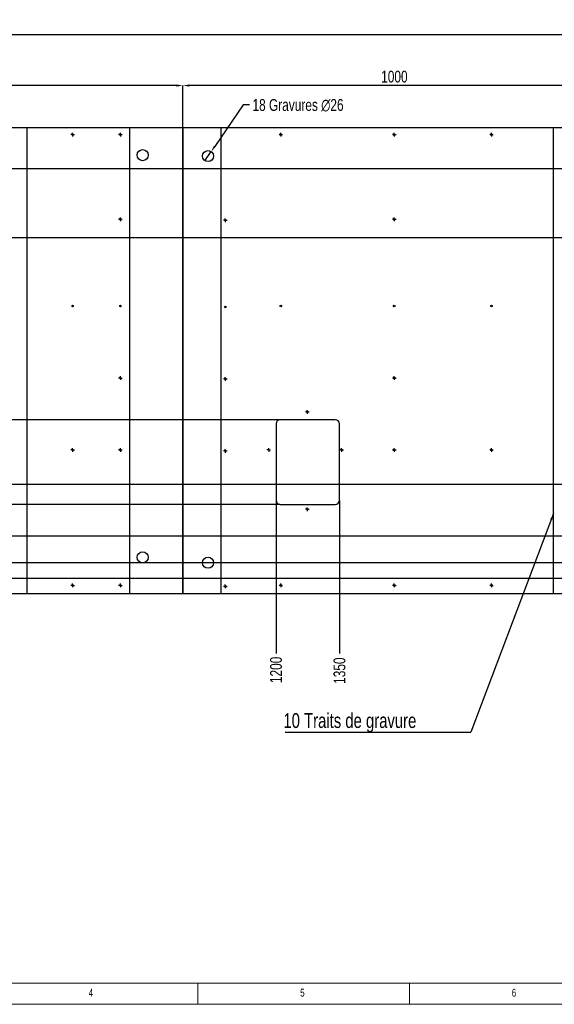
# Model space of a CAD drawing. Header units: millimetres. Extents: x 5 to 589, y 5 to 415.
# Tile 3 of 13: x 155 to 281, y 5 to 238. Entities that reach past the tile are written whole.
import ezdxf

# ---------------------------------------------------------------- set-up
doc = ezdxf.new("R2010")
doc.units = ezdxf.units.MM
doc.header["$PDSIZE"] = -1
doc.linetypes.add('CENTERX2', pattern=[20.32, 12.7, -2.54, 2.54, -2.54])
for name, color, linetype in [('COTES', 1, 'Continuous'), ('GRAVURES', 9, 'Continuous'), ('NOTES', 6, 'Continuous'), ('TRAIT-MIXTES', 3, 'CENTERX2')]:
    doc.layers.add(name, color=color, linetype=linetype)
doc.layers.add('TRAIT-FORT', color=4, linetype='Continuous', lineweight=25)
doc.styles.add('SLDTEXTSTYLE0', font='TXT', dxfattribs={"width": 0.75})
doc.dimstyles.new('SLDDIMSTYLE1', dxfattribs={"dimtxt": 2.8, "dimasz": 1.5, "dimexe": 0, "dimexo": 0.0625, "dimgap": 0.7, "dimtad": 0, "dimtih": 1, "dimtoh": 1, "dimdec": 0, "dimlfac": 10, "dimrnd": 1e-09, "dimzin": 12, "dimdsep": 46, "dimtxsty": 'SLDTEXTSTYLE0', "dimsah": 1, "dimcen": 0.09, "dimadec": 0, "dimazin": 3, "dimtfac": 1, "dimtdec": 0, "dimtofl": 0, "dimtmove": 0, "dimatfit": 3, "dimfxl": 1, "dimfrac": 2, "dimtolj": 1, "dimtzin": 12, "dimarcsym": 0})
doc.dimstyles.new('SLDDIMSTYLE2', dxfattribs={"dimtxt": 2.8, "dimasz": 1.5, "dimexe": 0, "dimexo": 0.0625, "dimgap": 0.7, "dimtad": 1, "dimdec": 0, "dimlfac": 10, "dimrnd": 1e-09, "dimzin": 12, "dimdsep": 46, "dimtxsty": 'SLDTEXTSTYLE0', "dimsah": 1, "dimcen": 0.09, "dimadec": 0, "dimazin": 3, "dimtfac": 1, "dimtdec": 0, "dimtofl": 0, "dimtmove": 0, "dimatfit": 3, "dimfxl": 1, "dimfrac": 2, "dimtolj": 1, "dimtzin": 12, "dimarcsym": 0})
doc.dimstyles.new('SLDDIMSTYLE3', dxfattribs={"dimtxt": 2.8, "dimasz": 1.5, "dimexe": 0, "dimexo": 0.0625, "dimgap": 0.7, "dimtad": 0, "dimtih": 1, "dimtoh": 1, "dimdec": 0, "dimlfac": 10, "dimrnd": 1e-09, "dimzin": 12, "dimdsep": 46, "dimtxsty": 'SLDTEXTSTYLE0', "dimblk1": 'NONE', "dimsah": 1, "dimcen": 0, "dimadec": 0, "dimazin": 3, "dimtfac": 1, "dimtdec": 0, "dimtmove": 0, "dimatfit": 3, "dimldrblk": 'NONE', "dimfxl": 1, "dimfrac": 2, "dimtolj": 1, "dimtzin": 12, "dimarcsym": 0})
doc.dimstyles.new('SLDDIMSTYLE4', dxfattribs={"dimtxt": 0.18, "dimasz": 1.5, "dimexe": 0, "dimexo": 0.0625, "dimgap": 0, "dimtad": 0, "dimtih": 1, "dimtoh": 1, "dimdec": 0, "dimrnd": 1e-09, "dimzin": 0, "dimdsep": 46, "dimtxsty": 'Standard', "dimsah": 1, "dimcen": 0.09, "dimadec": 0, "dimazin": 0, "dimtfac": 1.5, "dimtdec": 0, "dimtofl": 0, "dimtmove": 0, "dimatfit": 3, "dimfxl": 1, "dimfrac": 2, "dimtolj": 1, "dimtzin": 0, "dimarcsym": 0})

# ---------------------------------------------------------------- blocks, each defined once
blk = doc.blocks.new('_D_5')
at = {"layer": 'COTES', "color": 0, "lineweight": -2, "transparency": 16777216}
blk.add_line((215.45, 124.05), (215.45, 87.85), dxfattribs=at)
at = {"layer": 'Defpoints', "color": 0, "transparency": 16777216}
for p in [(215.45, 124.11), (95.42, 102.06), (215.45, 87.85)]:
    blk.add_point(p, dxfattribs=at)
at = {"layer": 'COTES', "color": 0, "transparency": 16777216, "insert": (215.45, 84), "char_height": 2.8, "attachment_point": 5, "rotation": 90, "style": 'SLDTEXTSTYLE0'}
blk.add_mtext('\\A1;1200', dxfattribs=at)
blk = doc.blocks.new('_D_6')
at = {"layer": 'COTES', "color": 0, "lineweight": -2, "transparency": 16777216}
blk.add_line((230.45, 124.05), (230.45, 87.85), dxfattribs=at)
at = {"layer": 'Defpoints', "color": 0, "transparency": 16777216}
for p in [(230.45, 124.11), (95.42, 102.06), (230.45, 87.85)]:
    blk.add_point(p, dxfattribs=at)
at = {"layer": 'COTES', "color": 0, "transparency": 16777216, "insert": (230.45, 83.82), "char_height": 2.8, "attachment_point": 5, "rotation": 90, "style": 'SLDTEXTSTYLE0'}
blk.add_mtext('\\A1;1350', dxfattribs=at)
blk = doc.blocks.new('_D_7')
at = {"layer": 'COTES', "color": 0, "lineweight": -2, "transparency": 16777216}
blk.add_line((364.05, 110.25), (364.05, 87.85), dxfattribs=at)
at = {"layer": 'Defpoints', "color": 0, "transparency": 16777216}
for p in [(364.05, 110.31), (95.42, 102.06), (364.05, 87.85)]:
    blk.add_point(p, dxfattribs=at)
at = {"layer": 'COTES', "color": 0, "transparency": 16777216, "insert": (364.05, 83.3), "char_height": 2.8, "attachment_point": 5, "rotation": 90, "style": 'SLDTEXTSTYLE0'}
blk.add_mtext('\\A1;2686', dxfattribs=at)
blk = doc.blocks.new('_D_8')
at = {"layer": 'COTES', "color": 0, "lineweight": -2, "transparency": 16777216}
blk.add_line((371.85, 187.05), (371.85, 87.85), dxfattribs=at)
at = {"layer": 'Defpoints', "color": 0, "transparency": 16777216}
for p in [(371.85, 187.11), (95.42, 102.06), (371.85, 87.85)]:
    blk.add_point(p, dxfattribs=at)
at = {"layer": 'COTES', "color": 0, "transparency": 16777216, "insert": (371.85, 83.3), "char_height": 2.8, "attachment_point": 5, "rotation": 90, "style": 'SLDTEXTSTYLE0'}
blk.add_mtext('\\A1;2764', dxfattribs=at)
blk = doc.blocks.new('_D_9')
at = {"layer": 'COTES', "color": 0, "lineweight": -2, "transparency": 16777216}
blk.add_line((378.85, 187.05), (378.85, 87.85), dxfattribs=at)
at = {"layer": 'Defpoints', "color": 0, "transparency": 16777216}
for p in [(378.85, 187.11), (95.42, 102.06), (378.85, 87.85)]:
    blk.add_point(p, dxfattribs=at)
at = {"layer": 'COTES', "color": 0, "transparency": 16777216, "insert": (378.85, 83.3), "char_height": 2.8, "attachment_point": 5, "rotation": 90, "style": 'SLDTEXTSTYLE0'}
blk.add_mtext('\\A1;2834', dxfattribs=at)
blk = doc.blocks.new('_D_10')
at = {"layer": 'COTES', "color": 0, "lineweight": -2, "transparency": 16777216}
for p, q in [((388.45, 184.55), (388.45, 93.85)), ((388.45, 93.85), (384.21, 90.85)), ((384.21, 90.85), (384.21, 87.85))]:
    blk.add_line(p, q, dxfattribs=at)
at = {"layer": 'Defpoints', "color": 0, "transparency": 16777216}
for p in [(388.45, 184.61), (95.42, 102.06), (384.21, 87.85)]:
    blk.add_point(p, dxfattribs=at)
at = {"layer": 'COTES', "color": 0, "transparency": 16777216, "insert": (384.21, 83.47), "char_height": 2.8, "attachment_point": 5, "rotation": 90, "style": 'SLDTEXTSTYLE0'}
blk.add_mtext('\\A1;2930', dxfattribs=at)
blk = doc.blocks.new('_D_11')
at = {"layer": 'COTES', "color": 0, "lineweight": -2, "transparency": 16777216}
for p, q in [((389.45, 130.55), (389.45, 93.85)), ((389.45, 93.85), (388.7, 90.85)), ((388.7, 90.85), (388.7, 87.85))]:
    blk.add_line(p, q, dxfattribs=at)
at = {"layer": 'Defpoints', "color": 0, "transparency": 16777216}
for p in [(389.45, 130.61), (95.42, 102.06), (388.7, 87.85)]:
    blk.add_point(p, dxfattribs=at)
at = {"layer": 'COTES', "color": 0, "transparency": 16777216, "insert": (388.7, 83.47), "char_height": 2.8, "attachment_point": 5, "rotation": 90, "style": 'SLDTEXTSTYLE0'}
blk.add_mtext('\\A1;2940', dxfattribs=at)
blk = doc.blocks.new('_D_12')
at = {"layer": 'COTES', "color": 0, "lineweight": -2, "transparency": 16777216}
for p, q in [((390.95, 192.35), (390.95, 93.85)), ((390.95, 93.85), (393.19, 90.85)), ((393.19, 90.85), (393.19, 87.85))]:
    blk.add_line(p, q, dxfattribs=at)
at = {"layer": 'Defpoints', "color": 0, "transparency": 16777216}
for p in [(390.95, 192.41), (95.42, 102.06), (393.19, 87.85)]:
    blk.add_point(p, dxfattribs=at)
at = {"layer": 'COTES', "color": 0, "transparency": 16777216, "insert": (393.19, 83.3), "char_height": 2.8, "attachment_point": 5, "rotation": 90, "style": 'SLDTEXTSTYLE0'}
blk.add_mtext('\\A1;2955', dxfattribs=at)
blk = doc.blocks.new('_D_13')
at = {"layer": 'COTES', "color": 0, "lineweight": -2, "transparency": 16777216}
for p, q in [((393.45, 184.55), (393.45, 93.85)), ((393.45, 93.85), (397.68, 90.85)), ((397.68, 90.85), (397.68, 87.85))]:
    blk.add_line(p, q, dxfattribs=at)
at = {"layer": 'Defpoints', "color": 0, "transparency": 16777216}
for p in [(393.45, 184.61), (95.42, 102.06), (397.68, 87.85)]:
    blk.add_point(p, dxfattribs=at)
at = {"layer": 'COTES', "color": 0, "transparency": 16777216, "insert": (397.68, 83.47), "char_height": 2.8, "attachment_point": 5, "rotation": 90, "style": 'SLDTEXTSTYLE0'}
blk.add_mtext('\\A1;2980', dxfattribs=at)
blk = doc.blocks.new('_D_14')
at = {"layer": 'COTES', "color": 0, "lineweight": -2, "transparency": 16777216}
blk.add_line((404.35, 142.55), (404.35, 87.85), dxfattribs=at)
at = {"layer": 'Defpoints', "color": 0, "transparency": 16777216}
for p in [(404.35, 142.61), (95.42, 102.06), (404.35, 87.85)]:
    blk.add_point(p, dxfattribs=at)
at = {"layer": 'COTES', "color": 0, "transparency": 16777216, "insert": (404.35, 83.47), "char_height": 2.8, "attachment_point": 5, "rotation": 90, "style": 'SLDTEXTSTYLE0'}
blk.add_mtext('\\A1;3089', dxfattribs=at)
blk = doc.blocks.new('_D_15')
at = {"layer": 'COTES', "color": 0, "lineweight": -2, "transparency": 16777216}
for p, q in [((410.95, 106.55), (410.95, 93.85)), ((410.95, 93.85), (409.94, 90.85)), ((409.94, 90.85), (409.94, 87.85))]:
    blk.add_line(p, q, dxfattribs=at)
at = {"layer": 'Defpoints', "color": 0, "transparency": 16777216}
for p in [(410.95, 106.61), (95.42, 102.06), (409.94, 87.85)]:
    blk.add_point(p, dxfattribs=at)
at = {"layer": 'COTES', "color": 0, "transparency": 16777216, "insert": (409.94, 83.65), "char_height": 2.8, "attachment_point": 5, "rotation": 90, "style": 'SLDTEXTSTYLE0'}
blk.add_mtext('\\A1;3155', dxfattribs=at)
blk = doc.blocks.new('_D_16')
at = {"layer": 'COTES', "color": 0, "lineweight": -2, "transparency": 16777216}
for p, q in [((413.42, 126), (413.42, 93.85)), ((413.42, 93.85), (414.43, 90.85)), ((414.43, 90.85), (414.43, 87.85))]:
    blk.add_line(p, q, dxfattribs=at)
at = {"layer": 'Defpoints', "color": 0, "transparency": 16777216}
for p in [(413.42, 126.06), (95.42, 102.06), (414.43, 87.85)]:
    blk.add_point(p, dxfattribs=at)
at = {"layer": 'COTES', "color": 0, "transparency": 16777216, "insert": (414.43, 83.82), "char_height": 2.8, "attachment_point": 5, "rotation": 90, "style": 'SLDTEXTSTYLE0'}
blk.add_mtext('\\A1;3180', dxfattribs=at)
blk = doc.blocks.new('_D_17')
at = {"layer": 'COTES', "color": 0, "lineweight": -2, "transparency": 16777216}
blk.add_line((427.25, 189.85), (427.25, 87.85), dxfattribs=at)
at = {"layer": 'Defpoints', "color": 0, "transparency": 16777216}
for p in [(427.25, 189.91), (95.42, 102.06), (427.25, 87.85)]:
    blk.add_point(p, dxfattribs=at)
at = {"layer": 'COTES', "color": 0, "transparency": 16777216, "insert": (427.25, 83.65), "char_height": 2.8, "attachment_point": 5, "rotation": 90, "style": 'SLDTEXTSTYLE0'}
blk.add_mtext('\\A1;3318', dxfattribs=at)
blk = doc.blocks.new('_D_18')
at = {"layer": 'COTES', "color": 0, "lineweight": -2, "transparency": 16777216}
for p, q in [((449.75, 106.5), (449.75, 93.85)), ((449.75, 93.85), (443.88, 90.85)), ((443.88, 90.85), (443.88, 87.85))]:
    blk.add_line(p, q, dxfattribs=at)
at = {"layer": 'Defpoints', "color": 0, "transparency": 16777216}
for p in [(449.75, 106.56), (95.42, 102.06), (443.88, 87.85)]:
    blk.add_point(p, dxfattribs=at)
at = {"layer": 'COTES', "color": 0, "transparency": 16777216, "insert": (443.88, 83.3), "char_height": 2.8, "attachment_point": 5, "rotation": 90, "style": 'SLDTEXTSTYLE0'}
blk.add_mtext('\\A1;3543', dxfattribs=at)
blk = doc.blocks.new('_D_19')
at = {"layer": 'COTES', "color": 0, "lineweight": -2, "transparency": 16777216}
for p, q in [((450.42, 126), (450.42, 93.85)), ((450.42, 93.85), (448.37, 90.85)), ((448.37, 90.85), (448.37, 87.85))]:
    blk.add_line(p, q, dxfattribs=at)
at = {"layer": 'Defpoints', "color": 0, "transparency": 16777216}
for p in [(450.42, 126.06), (95.42, 102.06), (448.37, 87.85)]:
    blk.add_point(p, dxfattribs=at)
at = {"layer": 'COTES', "color": 0, "transparency": 16777216, "insert": (448.37, 83.47), "char_height": 2.8, "attachment_point": 5, "rotation": 90, "style": 'SLDTEXTSTYLE0'}
blk.add_mtext('\\A1;3550', dxfattribs=at)
blk = doc.blocks.new('_D_20')
at = {"layer": 'COTES', "color": 0, "lineweight": -2, "transparency": 16777216}
for p, q in [((451.95, 184.55), (451.95, 93.85)), ((451.95, 93.85), (452.86, 90.85)), ((452.86, 90.85), (452.86, 87.85))]:
    blk.add_line(p, q, dxfattribs=at)
at = {"layer": 'Defpoints', "color": 0, "transparency": 16777216}
for p in [(451.95, 184.61), (95.42, 102.06), (452.86, 87.85)]:
    blk.add_point(p, dxfattribs=at)
at = {"layer": 'COTES', "color": 0, "transparency": 16777216, "insert": (452.86, 83.3), "char_height": 2.8, "attachment_point": 5, "rotation": 90, "style": 'SLDTEXTSTYLE0'}
blk.add_mtext('\\A1;3565', dxfattribs=at)
blk = doc.blocks.new('_D_21')
at = {"layer": 'COTES', "color": 0, "lineweight": -2, "transparency": 16777216}
for p, q in [((454.42, 106.5), (454.42, 93.85)), ((454.42, 93.85), (457.35, 90.85)), ((457.35, 90.85), (457.35, 87.85))]:
    blk.add_line(p, q, dxfattribs=at)
at = {"layer": 'Defpoints', "color": 0, "transparency": 16777216}
for p in [(454.42, 106.56), (95.42, 102.06), (457.35, 87.85)]:
    blk.add_point(p, dxfattribs=at)
at = {"layer": 'COTES', "color": 0, "transparency": 16777216, "insert": (457.35, 83.47), "char_height": 2.8, "attachment_point": 5, "rotation": 90, "style": 'SLDTEXTSTYLE0'}
blk.add_mtext('\\A1;3590', dxfattribs=at)
blk = doc.blocks.new('_D_22')
at = {"layer": 'COTES', "color": 0, "lineweight": -2, "transparency": 16777216}
for p, q in [((456.95, 184.55), (456.95, 93.85)), ((456.95, 93.85), (461.84, 90.85)), ((461.84, 90.85), (461.84, 87.85))]:
    blk.add_line(p, q, dxfattribs=at)
at = {"layer": 'Defpoints', "color": 0, "transparency": 16777216}
for p in [(456.95, 184.61), (95.42, 102.06), (461.84, 87.85)]:
    blk.add_point(p, dxfattribs=at)
at = {"layer": 'COTES', "color": 0, "transparency": 16777216, "insert": (461.84, 83.65), "char_height": 2.8, "attachment_point": 5, "rotation": 90, "style": 'SLDTEXTSTYLE0'}
blk.add_mtext('\\A1;3615', dxfattribs=at)
blk = doc.blocks.new('_D_23')
at = {"layer": 'COTES', "color": 0, "lineweight": -2, "transparency": 16777216}
for p, q in [((459.42, 187), (459.42, 93.85)), ((459.42, 93.85), (466.33, 90.85)), ((466.33, 90.85), (466.33, 87.85))]:
    blk.add_line(p, q, dxfattribs=at)
at = {"layer": 'Defpoints', "color": 0, "transparency": 16777216}
for p in [(459.42, 187.06), (95.42, 102.06), (466.33, 87.85)]:
    blk.add_point(p, dxfattribs=at)
at = {"layer": 'COTES', "color": 0, "transparency": 16777216, "insert": (466.33, 83.47), "char_height": 2.8, "attachment_point": 5, "rotation": 90, "style": 'SLDTEXTSTYLE0'}
blk.add_mtext('\\A1;3640', dxfattribs=at)
blk = doc.blocks.new('_D_24')
at = {"layer": 'COTES', "color": 0, "lineweight": -2, "transparency": 16777216}
for p, q in [((464.52, 187), (464.52, 93.85)), ((464.52, 93.85), (470.82, 90.85)), ((470.82, 90.85), (470.82, 87.85))]:
    blk.add_line(p, q, dxfattribs=at)
at = {"layer": 'Defpoints', "color": 0, "transparency": 16777216}
for p in [(464.52, 187.06), (95.42, 102.06), (470.82, 87.85)]:
    blk.add_point(p, dxfattribs=at)
at = {"layer": 'COTES', "color": 0, "transparency": 16777216, "insert": (470.82, 83.65), "char_height": 2.8, "attachment_point": 5, "rotation": 90, "style": 'SLDTEXTSTYLE0'}
blk.add_mtext('\\A1;3691', dxfattribs=at)
blk = doc.blocks.new('_D_25')
at = {"layer": 'COTES', "color": 0, "lineweight": -2, "transparency": 16777216}
for p, q in [((469.45, 113.05), (469.45, 93.85)), ((469.45, 93.85), (475.31, 90.85)), ((475.31, 90.85), (475.31, 87.85))]:
    blk.add_line(p, q, dxfattribs=at)
at = {"layer": 'Defpoints', "color": 0, "transparency": 16777216}
for p in [(469.45, 113.11), (95.42, 102.06), (475.31, 87.85)]:
    blk.add_point(p, dxfattribs=at)
at = {"layer": 'COTES', "color": 0, "transparency": 16777216, "insert": (475.31, 83.47), "char_height": 2.8, "attachment_point": 5, "rotation": 90, "style": 'SLDTEXTSTYLE0'}
blk.add_mtext('\\A1;3740', dxfattribs=at)
blk = doc.blocks.new('_D_26')
at = {"layer": 'COTES', "color": 0, "lineweight": -2, "transparency": 16777216}
blk.add_line((489.65, 190.8), (489.65, 87.85), dxfattribs=at)
at = {"layer": 'Defpoints', "color": 0, "transparency": 16777216}
for p in [(489.65, 190.86), (95.42, 102.06), (489.65, 87.85)]:
    blk.add_point(p, dxfattribs=at)
at = {"layer": 'COTES', "color": 0, "transparency": 16777216, "insert": (489.65, 83.3), "char_height": 2.8, "attachment_point": 5, "rotation": 90, "style": 'SLDTEXTSTYLE0'}
blk.add_mtext('\\A1;3942', dxfattribs=at)
blk = doc.blocks.new('_D_27')
at = {"layer": 'COTES', "color": 0, "lineweight": -2, "transparency": 16777216}
blk.add_line((513.42, 102), (513.42, 87.85), dxfattribs=at)
at = {"layer": 'Defpoints', "color": 0, "transparency": 16777216}
for p in [(95.42, 102.06), (513.42, 102.06), (513.42, 87.85)]:
    blk.add_point(p, dxfattribs=at)
at = {"layer": 'COTES', "color": 0, "transparency": 16777216, "insert": (513.42, 83.82), "char_height": 2.8, "attachment_point": 5, "rotation": 90, "style": 'SLDTEXTSTYLE0'}
blk.add_mtext('\\A1;4180', dxfattribs=at)
blk = doc.blocks.new('_D_30')
at = {"layer": 'COTES', "color": 0, "lineweight": -2, "transparency": 16777216}
for p, q in [((73.31, 202.41), (70.31, 201.3)), ((377.78, 202.41), (73.31, 202.41)), ((70.31, 201.3), (67.31, 201.3))]:
    blk.add_line(p, q, dxfattribs=at)
at = {"layer": 'Defpoints', "color": 0, "transparency": 16777216}
for p in [(95.42, 212.06), (377.85, 202.41), (67.31, 201.3)]:
    blk.add_point(p, dxfattribs=at)
at = {"layer": 'COTES', "color": 0, "transparency": 16777216, "insert": (64.86, 201.3), "char_height": 2.8, "attachment_point": 5, "style": 'SLDTEXTSTYLE0'}
blk.add_mtext('\\A1;96', dxfattribs=at)
blk = doc.blocks.new('_D_32')
at = {"layer": 'COTES', "color": 0, "lineweight": -2, "transparency": 16777216}
for p, q in [((73.31, 186.11), (70.31, 185.76)), ((372.78, 186.11), (73.31, 186.11)), ((70.31, 185.76), (67.31, 185.76))]:
    blk.add_line(p, q, dxfattribs=at)
at = {"layer": 'Defpoints', "color": 0, "transparency": 16777216}
for p in [(95.42, 212.06), (372.85, 186.11), (67.31, 185.76)]:
    blk.add_point(p, dxfattribs=at)
at = {"layer": 'COTES', "color": 0, "transparency": 16777216, "insert": (63.81, 185.76), "char_height": 2.8, "attachment_point": 5, "style": 'SLDTEXTSTYLE0'}
blk.add_mtext('\\A1;259', dxfattribs=at)
blk = doc.blocks.new('_D_35')
at = {"layer": 'COTES', "color": 0, "lineweight": -2, "transparency": 16777216}
blk.add_line((216.38, 143.11), (67.31, 143.11), dxfattribs=at)
at = {"layer": 'Defpoints', "color": 0, "transparency": 16777216}
for p in [(95.42, 212.06), (67.31, 143.11), (216.45, 143.11)]:
    blk.add_point(p, dxfattribs=at)
at = {"layer": 'COTES', "color": 0, "transparency": 16777216, "insert": (63.99, 143.11), "char_height": 2.8, "attachment_point": 5, "style": 'SLDTEXTSTYLE0'}
blk.add_mtext('\\A1;690', dxfattribs=at)
blk = doc.blocks.new('_D_37')
at = {"layer": 'COTES', "color": 0, "lineweight": -2, "transparency": 16777216}
for p, q in [((70.31, 128.06), (67.31, 128.06)), ((73.31, 127.81), (70.31, 128.06)), ((364.98, 127.81), (73.31, 127.81))]:
    blk.add_line(p, q, dxfattribs=at)
at = {"layer": 'Defpoints', "color": 0, "transparency": 16777216}
for p in [(95.42, 212.06), (67.31, 128.06), (365.05, 127.81)]:
    blk.add_point(p, dxfattribs=at)
at = {"layer": 'COTES', "color": 0, "transparency": 16777216, "insert": (63.81, 128.06), "char_height": 2.8, "attachment_point": 5, "style": 'SLDTEXTSTYLE0'}
blk.add_mtext('\\A1;843', dxfattribs=at)
blk = doc.blocks.new('_D_38')
at = {"layer": 'COTES', "color": 0, "lineweight": -2, "transparency": 16777216}
for p, q in [((70.31, 123.57), (67.31, 123.57)), ((73.31, 123.11), (70.31, 123.57)), ((216.38, 123.11), (73.31, 123.11))]:
    blk.add_line(p, q, dxfattribs=at)
at = {"layer": 'Defpoints', "color": 0, "transparency": 16777216}
for p in [(95.42, 212.06), (67.31, 123.57), (216.45, 123.11)]:
    blk.add_point(p, dxfattribs=at)
at = {"layer": 'COTES', "color": 0, "transparency": 16777216, "insert": (63.99, 123.57), "char_height": 2.8, "attachment_point": 5, "style": 'SLDTEXTSTYLE0'}
blk.add_mtext('\\A1;890', dxfattribs=at)
blk = doc.blocks.new('_D_39')
at = {"layer": 'COTES', "color": 0, "lineweight": -2, "transparency": 16777216}
for p, q in [((70.31, 119.08), (67.31, 119.08)), ((73.31, 115.61), (70.31, 119.08)), ((391.88, 115.61), (73.31, 115.61))]:
    blk.add_line(p, q, dxfattribs=at)
at = {"layer": 'Defpoints', "color": 0, "transparency": 16777216}
for p in [(95.42, 212.06), (67.31, 119.08), (391.95, 115.61)]:
    blk.add_point(p, dxfattribs=at)
at = {"layer": 'COTES', "color": 0, "transparency": 16777216, "insert": (63.81, 119.08), "char_height": 2.8, "attachment_point": 5, "style": 'SLDTEXTSTYLE0'}
blk.add_mtext('\\A1;964', dxfattribs=at)
blk = doc.blocks.new('_D_41')
at = {"layer": 'COTES', "color": 0, "lineweight": -2, "transparency": 16777216}
for p, q in [((70.31, 110.1), (67.31, 110.1)), ((73.31, 109.31), (70.31, 110.1)), ((364.98, 109.31), (73.31, 109.31))]:
    blk.add_line(p, q, dxfattribs=at)
at = {"layer": 'Defpoints', "color": 0, "transparency": 16777216}
for p in [(95.42, 212.06), (67.31, 110.1), (365.05, 109.31)]:
    blk.add_point(p, dxfattribs=at)
at = {"layer": 'COTES', "color": 0, "transparency": 16777216, "insert": (63.29, 110.1), "char_height": 2.8, "attachment_point": 5, "style": 'SLDTEXTSTYLE0'}
blk.add_mtext('\\A1;1027', dxfattribs=at)
blk = doc.blocks.new('_D_42')
at = {"layer": 'COTES', "color": 0, "lineweight": -2, "transparency": 16777216}
blk.add_line((391.88, 105.61), (67.31, 105.61), dxfattribs=at)
at = {"layer": 'Defpoints', "color": 0, "transparency": 16777216}
for p in [(95.42, 212.06), (67.31, 105.61), (391.95, 105.61)]:
    blk.add_point(p, dxfattribs=at)
at = {"layer": 'COTES', "color": 0, "transparency": 16777216, "insert": (63.29, 105.61), "char_height": 2.8, "attachment_point": 5, "style": 'SLDTEXTSTYLE0'}
blk.add_mtext('\\A1;1064', dxfattribs=at)
blk = doc.blocks.new('_D_59')
at = {"layer": 'COTES', "color": 0, "lineweight": -2, "transparency": 16777216}
for p, q in [((95.42, 212.12), (95.42, 222.06)), ((191.92, 222.06), (96.92, 222.06)), ((193.42, 212.12), (193.42, 222.06))]:
    blk.add_line(p, q, dxfattribs=at)
at = {"layer": 'COTES', "color": 0, "transparency": 16777216}
for points in [[(96.92, 222.31), (96.92, 221.81), (95.42, 222.06)], [(191.92, 222.31), (191.92, 221.81), (193.42, 222.06)]]:
    blk.add_solid(points, dxfattribs=at)
at = {"layer": 'Defpoints', "color": 0, "transparency": 16777216}
for p in [(95.42, 222.06), (95.42, 212.06), (193.42, 212.06)]:
    blk.add_point(p, dxfattribs=at)
at = {"layer": 'COTES', "color": 0, "transparency": 16777216, "insert": (144.42, 225.56), "char_height": 2.8, "attachment_point": 2, "style": 'SLDTEXTSTYLE0'}
blk.add_mtext('\\A1;980', dxfattribs=at)
blk = doc.blocks.new('_D_60')
at = {"layer": 'COTES', "color": 0, "lineweight": -2, "transparency": 16777216}
for p, q in [((193.42, 212.12), (193.42, 222.06)), ((291.92, 222.06), (194.92, 222.06)), ((293.42, 212.12), (293.42, 222.06))]:
    blk.add_line(p, q, dxfattribs=at)
at = {"layer": 'COTES', "color": 0, "transparency": 16777216}
for points in [[(194.92, 222.31), (194.92, 221.81), (193.42, 222.06)], [(291.92, 222.31), (291.92, 221.81), (293.42, 222.06)]]:
    blk.add_solid(points, dxfattribs=at)
at = {"layer": 'Defpoints', "color": 0, "transparency": 16777216}
for p in [(193.42, 222.06), (193.42, 212.06), (293.42, 212.06)]:
    blk.add_point(p, dxfattribs=at)
at = {"layer": 'COTES', "color": 0, "transparency": 16777216, "insert": (243.42, 225.56), "char_height": 2.8, "attachment_point": 2, "style": 'SLDTEXTSTYLE0'}
blk.add_mtext('\\A1;1000', dxfattribs=at)
blk = doc.blocks.new('_D_63')
at = {"layer": 'COTES', "color": 0, "lineweight": -2, "transparency": 16777216}
for p, q in [((95.42, 212.12), (95.42, 234.06)), ((511.92, 234.06), (96.92, 234.06)), ((513.42, 212.12), (513.42, 234.06))]:
    blk.add_line(p, q, dxfattribs=at)
at = {"layer": 'COTES', "color": 0, "transparency": 16777216}
for points in [[(96.92, 234.31), (96.92, 233.81), (95.42, 234.06)], [(511.92, 234.31), (511.92, 233.81), (513.42, 234.06)]]:
    blk.add_solid(points, dxfattribs=at)
at = {"layer": 'Defpoints', "color": 0, "transparency": 16777216}
for p in [(95.42, 234.06), (95.42, 212.06), (513.42, 212.06)]:
    blk.add_point(p, dxfattribs=at)
at = {"layer": 'COTES', "color": 0, "transparency": 16777216, "insert": (298.92, 237.56), "char_height": 2.8, "attachment_point": 2, "style": 'SLDTEXTSTYLE0'}
blk.add_mtext('\\A1;4180', dxfattribs=at)
blk = doc.blocks.new('_D_65')
at = {"layer": 'COTES', "color": 0, "lineweight": -2, "transparency": 16777216}
for p, q in [((207.68, 217.46), (200.97, 207.69)), ((209.18, 217.46), (207.68, 217.46)), ((198.64, 204.3), (200.12, 206.46))]:
    blk.add_line(p, q, dxfattribs=at)
at = {"layer": 'COTES', "color": 0, "transparency": 16777216}
blk.add_solid([(200.77, 207.84), (201.18, 207.55), (200.12, 206.46)], dxfattribs=at)
at = {"layer": 'Defpoints', "color": 0, "transparency": 16777216}
for p in [(200.12, 206.46), (198.64, 204.3)]:
    blk.add_point(p, dxfattribs=at)
at = {"layer": 'COTES', "color": 0, "transparency": 16777216, "insert": (209.88, 218.86), "char_height": 2.8, "attachment_point": 1, "style": 'SLDTEXTSTYLE0'}
blk.add_mtext('\\A1;18 Gravures ∅26', dxfattribs=at)
blk = doc.blocks.new('_None')
blk = doc.blocks.new('SW_NOTE_3')
at = {"layer": 'NOTES', "color": 0}
blk.add_line((-43.91, 0), (0, 0), dxfattribs=at)
at = {"layer": 'NOTES', "color": 0, "insert": (-44.33, 4.47), "char_height": 3.5, "attachment_point": 1, "style": 'SLDTEXTSTYLE0'}
blk.add_mtext('10 Traits de gravure', dxfattribs=at)
blk = doc.blocks.new('SW_CENTERMARKSYMBOL_0')
at = {"layer": 'TRAIT-MIXTES', "color": 0}
for p, q in [((-0.25, 0), (-0.43, 0)), ((0, 0), (-0.25, 0)), ((0, 0.25), (0, 0.43)), ((0, 0), (0, 0.25)), ((0, 0), (0, -0.25)), ((0, 0), (0.25, 0)), ((0.25, 0), (0.43, 0)), ((0, -0.25), (0, -0.43))]:
    blk.add_line(p, q, dxfattribs=at)
blk = doc.blocks.new('SW_CENTERMARKSYMBOL_1')
at = {"layer": 'TRAIT-MIXTES', "color": 0}
for p, q in [((-0.25, 0), (-0.43, 0)), ((0, 0), (-0.25, 0)), ((0, 0.25), (0, 0.43)), ((0, 0), (0, 0.25)), ((0, 0), (0, -0.25)), ((0, 0), (0.25, 0)), ((0.25, 0), (0.43, 0)), ((0, -0.25), (0, -0.43))]:
    blk.add_line(p, q, dxfattribs=at)
blk = doc.blocks.new('SW_CENTERMARKSYMBOL_2')
at = {"layer": 'TRAIT-MIXTES', "color": 0}
for p, q in [((-0.25, 0), (-0.43, 0)), ((0, 0), (-0.25, 0)), ((0, 0.25), (0, 0.43)), ((0, 0), (0, 0.25)), ((0, 0), (0, -0.25)), ((0, 0), (0.25, 0)), ((0.25, 0), (0.43, 0)), ((0, -0.25), (0, -0.43))]:
    blk.add_line(p, q, dxfattribs=at)
blk = doc.blocks.new('SW_CENTERMARKSYMBOL_3')
at = {"layer": 'TRAIT-MIXTES', "color": 0}
for p, q in [((-0.25, 0), (-0.43, 0)), ((0, 0), (-0.25, 0)), ((0, 0.25), (0, 0.43)), ((0, 0), (0, 0.25)), ((0, 0), (0, -0.25)), ((0, 0), (0.25, 0)), ((0.25, 0), (0.43, 0)), ((0, -0.25), (0, -0.43))]:
    blk.add_line(p, q, dxfattribs=at)
blk = doc.blocks.new('SW_CENTERMARKSYMBOL_4')
at = {"layer": 'TRAIT-MIXTES', "color": 0}
for p, q in [((-0.25, 0), (-0.43, 0)), ((0, 0), (-0.25, 0)), ((0, 0.25), (0, 0.43)), ((0, 0), (0, 0.25)), ((0, 0), (0, -0.25)), ((0, 0), (0.25, 0)), ((0.25, 0), (0.43, 0)), ((0, -0.25), (0, -0.43))]:
    blk.add_line(p, q, dxfattribs=at)
blk = doc.blocks.new('SW_CENTERMARKSYMBOL_5')
at = {"layer": 'TRAIT-MIXTES', "color": 0}
for p, q in [((-0.25, 0), (-0.43, 0)), ((0, 0), (-0.25, 0)), ((0, 0.25), (0, 0.43)), ((0, 0), (0, 0.25)), ((0, 0), (0, -0.25)), ((0, 0), (0.25, 0)), ((0.25, 0), (0.43, 0)), ((0, -0.25), (0, -0.43))]:
    blk.add_line(p, q, dxfattribs=at)
blk = doc.blocks.new('SW_CENTERMARKSYMBOL_8')
at = {"layer": 'TRAIT-MIXTES', "color": 0}
for p, q in [((-0.25, 0), (-0.43, 0)), ((0, 0), (-0.25, 0)), ((0, 0.25), (0, 0.43)), ((0, 0), (0, 0.25)), ((0, 0), (0, -0.25)), ((0, 0), (0.25, 0)), ((0.25, 0), (0.43, 0)), ((0, -0.25), (0, -0.43))]:
    blk.add_line(p, q, dxfattribs=at)
blk = doc.blocks.new('SW_CENTERMARKSYMBOL_9')
at = {"layer": 'TRAIT-MIXTES', "color": 0}
for p, q in [((-0.25, 0), (-0.43, 0)), ((0, 0), (-0.25, 0)), ((0, 0.25), (0, 0.43)), ((0, 0), (0, 0.25)), ((0, 0), (0, -0.25)), ((0, 0), (0.25, 0)), ((0.25, 0), (0.43, 0)), ((0, -0.25), (0, -0.43))]:
    blk.add_line(p, q, dxfattribs=at)
blk = doc.blocks.new('SW_CENTERMARKSYMBOL_11')
at = {"layer": 'TRAIT-MIXTES', "color": 0}
for p, q in [((-0.25, 0), (-0.43, 0)), ((0, 0), (-0.25, 0)), ((0, 0.25), (0, 0.43)), ((0, 0), (0, 0.25)), ((0, 0), (0, -0.25)), ((0, 0), (0.25, 0)), ((0.25, 0), (0.43, 0)), ((0, -0.25), (0, -0.43))]:
    blk.add_line(p, q, dxfattribs=at)
blk = doc.blocks.new('SW_CENTERMARKSYMBOL_12')
at = {"layer": 'TRAIT-MIXTES', "color": 0}
for p, q in [((-0.25, 0), (-0.43, 0)), ((0, 0), (-0.25, 0)), ((0, 0.25), (0, 0.43)), ((0, 0), (0, 0.25)), ((0, 0), (0, -0.25)), ((0, 0), (0.25, 0)), ((0.25, 0), (0.43, 0)), ((0, -0.25), (0, -0.43))]:
    blk.add_line(p, q, dxfattribs=at)
blk = doc.blocks.new('SW_CENTERMARKSYMBOL_13')
at = {"layer": 'TRAIT-MIXTES', "color": 0}
for p, q in [((-0.25, 0), (-0.43, 0)), ((0, 0), (-0.25, 0)), ((0, 0.25), (0, 0.43)), ((0, 0), (0, 0.25)), ((0, 0), (0, -0.25)), ((0, 0), (0.25, 0)), ((0.25, 0), (0.43, 0)), ((0, -0.25), (0, -0.43))]:
    blk.add_line(p, q, dxfattribs=at)
blk = doc.blocks.new('SW_CENTERMARKSYMBOL_14')
at = {"layer": 'TRAIT-MIXTES', "color": 0}
for p, q in [((-0.25, 0), (-0.43, 0)), ((0, 0), (-0.25, 0)), ((0, 0.25), (0, 0.43)), ((0, 0), (0, 0.25)), ((0, 0), (0, -0.25)), ((0, 0), (0.25, 0)), ((0.25, 0), (0.43, 0)), ((0, -0.25), (0, -0.43))]:
    blk.add_line(p, q, dxfattribs=at)
blk = doc.blocks.new('SW_CENTERMARKSYMBOL_15')
at = {"layer": 'TRAIT-MIXTES', "color": 0}
for p, q in [((-0.25, 0), (-0.43, 0)), ((0, 0), (-0.25, 0)), ((0, 0.25), (0, 0.43)), ((0, 0), (0, 0.25)), ((0, 0), (0, -0.25)), ((0, 0), (0.25, 0)), ((0.25, 0), (0.43, 0)), ((0, -0.25), (0, -0.43))]:
    blk.add_line(p, q, dxfattribs=at)
blk = doc.blocks.new('SW_CENTERMARKSYMBOL_18')
at = {"layer": 'TRAIT-MIXTES', "color": 0}
for p, q in [((-0.25, 0), (-0.43, 0)), ((0, 0), (-0.25, 0)), ((0, 0.25), (0, 0.43)), ((0, 0), (0, 0.25)), ((0, 0), (0, -0.25)), ((0, 0), (0.25, 0)), ((0.25, 0), (0.43, 0)), ((0, -0.25), (0, -0.43))]:
    blk.add_line(p, q, dxfattribs=at)
blk = doc.blocks.new('SW_CENTERMARKSYMBOL_19')
at = {"layer": 'TRAIT-MIXTES', "color": 0}
for p, q in [((-0.25, 0), (-0.43, 0)), ((0, 0), (-0.25, 0)), ((0, 0.25), (0, 0.43)), ((0, 0), (0, 0.25)), ((0, 0), (0, -0.25)), ((0, 0), (0.25, 0)), ((0.25, 0), (0.43, 0)), ((0, -0.25), (0, -0.43))]:
    blk.add_line(p, q, dxfattribs=at)
blk = doc.blocks.new('SW_CENTERMARKSYMBOL_20')
at = {"layer": 'TRAIT-MIXTES', "color": 0}
for p, q in [((-0.25, 0), (-0.43, 0)), ((0, 0), (-0.25, 0)), ((0, 0.25), (0, 0.43)), ((0, 0), (0, 0.25)), ((0, 0), (0, -0.25)), ((0, 0), (0.25, 0)), ((0.25, 0), (0.43, 0)), ((0, -0.25), (0, -0.43))]:
    blk.add_line(p, q, dxfattribs=at)
blk = doc.blocks.new('SW_CENTERMARKSYMBOL_21')
at = {"layer": 'TRAIT-MIXTES', "color": 0}
for p, q in [((-0.25, 0), (-0.43, 0)), ((0, 0), (-0.25, 0)), ((0, 0.25), (0, 0.43)), ((0, 0), (0, 0.25)), ((0, 0), (0, -0.25)), ((0, 0), (0.25, 0)), ((0.25, 0), (0.43, 0)), ((0, -0.25), (0, -0.43))]:
    blk.add_line(p, q, dxfattribs=at)
blk = doc.blocks.new('SW_CENTERMARKSYMBOL_22')
at = {"layer": 'TRAIT-MIXTES', "color": 0}
for p, q in [((-0.25, 0), (-0.43, 0)), ((0, 0), (-0.25, 0)), ((0, 0.25), (0, 0.43)), ((0, 0), (0, 0.25)), ((0, 0), (0, -0.25)), ((0, 0), (0.25, 0)), ((0.25, 0), (0.43, 0)), ((0, -0.25), (0, -0.43))]:
    blk.add_line(p, q, dxfattribs=at)
blk = doc.blocks.new('SW_CENTERMARKSYMBOL_92')
at = {"layer": 'TRAIT-MIXTES', "color": 0}
for p, q in [((-0.25, 0), (-0.43, 0)), ((0, 0), (-0.25, 0)), ((0, 0.25), (0, 0.43)), ((0, 0), (0, 0.25)), ((0, 0), (0, -0.25)), ((0, 0), (0.25, 0)), ((0.25, 0), (0.43, 0)), ((0, -0.25), (0, -0.43))]:
    blk.add_line(p, q, dxfattribs=at)
blk = doc.blocks.new('SW_CENTERMARKSYMBOL_93')
at = {"layer": 'TRAIT-MIXTES', "color": 0}
for p, q in [((-0.25, 0), (-0.43, 0)), ((0, 0), (-0.25, 0)), ((0, 0.25), (0, 0.43)), ((0, 0), (0, 0.25)), ((0, 0), (0, -0.25)), ((0, 0), (0.25, 0)), ((0.25, 0), (0.43, 0)), ((0, -0.25), (0, -0.43))]:
    blk.add_line(p, q, dxfattribs=at)
blk = doc.blocks.new('SW_CENTERMARKSYMBOL_96')
at = {"layer": 'TRAIT-MIXTES', "color": 0}
for p, q in [((-0.25, 0), (-0.43, 0)), ((0, 0), (-0.25, 0)), ((0, 0.25), (0, 0.43)), ((0, 0), (0, 0.25)), ((0, 0), (0, -0.25)), ((0, 0), (0.25, 0)), ((0.25, 0), (0.43, 0)), ((0, -0.25), (0, -0.43))]:
    blk.add_line(p, q, dxfattribs=at)
blk = doc.blocks.new('SW_CENTERMARKSYMBOL_100')
at = {"layer": 'TRAIT-MIXTES', "color": 0}
for p, q in [((-0.25, 0), (-0.43, 0)), ((0, 0), (-0.25, 0)), ((0, 0.25), (0, 0.43)), ((0, 0), (0, 0.25)), ((0, 0), (0, -0.25)), ((0, 0), (0.25, 0)), ((0.25, 0), (0.43, 0)), ((0, -0.25), (0, -0.43))]:
    blk.add_line(p, q, dxfattribs=at)
blk = doc.blocks.new('SW_CENTERMARKSYMBOL_101')
at = {"layer": 'TRAIT-MIXTES', "color": 0}
for p, q in [((-0.25, 0), (-0.43, 0)), ((0, 0), (-0.25, 0)), ((0, 0.25), (0, 0.43)), ((0, 0), (0, 0.25)), ((0, 0), (0, -0.25)), ((0, 0), (0.25, 0)), ((0.25, 0), (0.43, 0)), ((0, -0.25), (0, -0.43))]:
    blk.add_line(p, q, dxfattribs=at)
blk = doc.blocks.new('SW_CENTERMARKSYMBOL_102')
at = {"layer": 'TRAIT-MIXTES', "color": 0}
for p, q in [((-0.25, 0), (-0.43, 0)), ((0, 0), (-0.25, 0)), ((0, 0.25), (0, 0.43)), ((0, 0), (0, 0.25)), ((0, 0), (0, -0.25)), ((0, 0), (0.25, 0)), ((0.25, 0), (0.43, 0)), ((0, -0.25), (0, -0.43))]:
    blk.add_line(p, q, dxfattribs=at)
blk = doc.blocks.new('SW_CENTERMARKSYMBOL_103')
at = {"layer": 'TRAIT-MIXTES', "color": 0}
for p, q in [((-0.25, 0), (-0.43, 0)), ((0, 0), (-0.25, 0)), ((0, 0.25), (0, 0.43)), ((0, 0), (0, 0.25)), ((0, 0), (0, -0.25)), ((0, 0), (0.25, 0)), ((0.25, 0), (0.43, 0)), ((0, -0.25), (0, -0.43))]:
    blk.add_line(p, q, dxfattribs=at)
blk = doc.blocks.new('SW_CENTERMARKSYMBOL_104')
at = {"layer": 'TRAIT-MIXTES', "color": 0}
for p, q in [((-0.25, 0), (-0.43, 0)), ((0, 0), (-0.25, 0)), ((0, 0.25), (0, 0.43)), ((0, 0), (0, 0.25)), ((0, 0), (0, -0.25)), ((0, 0), (0.25, 0)), ((0.25, 0), (0.43, 0)), ((0, -0.25), (0, -0.43))]:
    blk.add_line(p, q, dxfattribs=at)

msp = doc.modelspace()

# ---------------------------------------------------------------- linework, layer by layer
at = {"lineweight": 18}
for p, q in [((10, 10), (584, 10)), ((197, 10), (197, 5)), ((247, 5), (247, 10)), ((5, 5), (589, 5))]:
    msp.add_line(p, q, dxfattribs=at)
at = {"layer": 'GRAVURES', "lineweight": 25}
for p, q in [((156.581, 212.059), (156.581, 102.059)), ((180.921, 102.059), (180.921, 212.059)), ((202.421, 212.059), (202.421, 102.059)), ((281.021, 102.059), (281.021, 212.059))]:
    msp.add_line(p, q, dxfattribs=at)
for centre in [(183.921, 205.609), (199.381, 205.379), (183.921, 110.609), (199.381, 109.309)]:
    msp.add_circle(centre, 1.31, dxfattribs=at)
at = {"layer": 'TRAIT-FORT', "lineweight": 25}
for p, q in [((156.581, 212.059), (145.723, 212.059)), ((180.921, 212.059), (156.581, 212.059)), ((193.421, 212.059), (180.921, 212.059)), ((193.421, 212.059), (193.421, 102.059)), ((193.421, 102.059), (193.421, 212.059)), ((202.421, 212.059), (193.421, 212.059)), ((281.021, 212.059), (202.421, 212.059)), ((291.854, 212.059), (281.021, 212.059)), ((215.446, 142.109), (215.446, 124.109)), ((229.446, 143.109), (216.446, 143.109)), ((230.446, 124.109), (230.446, 142.109)), ((216.446, 123.109), (229.446, 123.109)), ((145.723, 102.059), (156.581, 102.059)), ((156.581, 102.059), (180.921, 102.059)), ((180.921, 102.059), (193.421, 102.059)), ((193.421, 102.059), (202.421, 102.059)), ((202.421, 102.059), (281.021, 102.059)), ((281.021, 102.059), (291.854, 102.059))]:
    msp.add_line(p, q, dxfattribs=at)
for centre in [(167.371, 210.459), (178.671, 210.459), (216.58, 210.459), (243.371, 210.459), (266.371, 210.459), (178.671, 190.459), (203.446, 190.238), (243.371, 190.459), (167.371, 169.959), (178.671, 169.959), (203.446, 169.738), (216.58, 169.959), (243.371, 169.959), (266.371, 169.959), (178.671, 152.959), (203.446, 152.738), (243.371, 152.959), (222.821, 144.959), (167.371, 135.959), (178.671, 135.959), (203.446, 135.738), (230.946, 135.959), (243.371, 135.959), (266.371, 135.959), (222.821, 121.959), (167.371, 103.959), (178.671, 103.959), (203.446, 103.738), (216.58, 103.959), (243.371, 103.959), (266.371, 103.959)]:
    msp.add_circle(centre, 0.18, dxfattribs=at)
for centre, start, end in [((216.446, 142.109), 90, 180), ((229.446, 142.109), 0, 90), ((216.446, 124.109), 180, 270), ((229.446, 124.109), 270, 0)]:
    msp.add_arc(centre, 1, start, end, dxfattribs=at)

# ---------------------------------------------------------------- block references
at = {"layer": 'NOTES'}
msp.add_blockref('SW_NOTE_3', (261.522, 69.311), dxfattribs=at)
at = {"layer": 'TRAIT-MIXTES', "color": 3}
for name, p in [('SW_CENTERMARKSYMBOL_100', (167.371, 210.459)), ('SW_CENTERMARKSYMBOL_101', (178.671, 210.459)), ('SW_CENTERMARKSYMBOL_12', (216.58, 210.459)), ('SW_CENTERMARKSYMBOL_22', (243.371, 210.459)), ('SW_CENTERMARKSYMBOL_13', (266.371, 210.459)), ('SW_CENTERMARKSYMBOL_93', (178.671, 190.459)), ('SW_CENTERMARKSYMBOL_8', (243.371, 190.459)), ('SW_CENTERMARKSYMBOL_9', (203.446, 190.238)), ('SW_CENTERMARKSYMBOL_92', (178.671, 152.959)), ('SW_CENTERMARKSYMBOL_4', (203.446, 152.738)), ('SW_CENTERMARKSYMBOL_5', (243.371, 152.959)), ('SW_CENTERMARKSYMBOL_1', (222.821, 144.959)), ('SW_CENTERMARKSYMBOL_96', (167.371, 135.959)), ('SW_CENTERMARKSYMBOL_102', (178.671, 135.959)), ('SW_CENTERMARKSYMBOL_18', (203.446, 135.738)), ('SW_CENTERMARKSYMBOL_3', (213.721, 135.959)), ('SW_CENTERMARKSYMBOL_2', (230.946, 135.959)), ('SW_CENTERMARKSYMBOL_21', (243.371, 135.959)), ('SW_CENTERMARKSYMBOL_14', (266.371, 135.959)), ('SW_CENTERMARKSYMBOL_0', (222.821, 121.959)), ('SW_CENTERMARKSYMBOL_104', (167.371, 103.959)), ('SW_CENTERMARKSYMBOL_103', (178.671, 103.959)), ('SW_CENTERMARKSYMBOL_19', (203.446, 103.738)), ('SW_CENTERMARKSYMBOL_11', (216.58, 103.959)), ('SW_CENTERMARKSYMBOL_20', (243.371, 103.959)), ('SW_CENTERMARKSYMBOL_15', (266.371, 103.959))]:
    msp.add_blockref(name, p, dxfattribs=at)

# ---------------------------------------------------------------- texts
at = {"layer": 'NOTES', "char_height": 1.852, "attachment_point": 1, "style": 'SLDTEXTSTYLE0'}
for s, insert in [('4', (171.167, 8.668)), ('5', (221.167, 8.668)), ('6', (271.167, 8.668))]:
    msp.add_mtext(s, dxfattribs=dict(at, insert=insert))

# ---------------------------------------------------------------- dimensions: what is measured, and where the dimension line sits
at = {"layer": 'COTES'}
dim = msp.add_linear_dim(base=(95.421, 234.059), p1=(513.421, 212.059), p2=(95.421, 212.059), angle=0, dimstyle='SLDDIMSTYLE2', dxfattribs=at)
dim.commit()
dim.dimension.update_dxf_attribs({"geometry": '_D_63', "text_midpoint": (298.917, 234.059), "dimtype": 160})
for base, p1, p2, picture, middle in [((95.421, 222.059), (193.421, 212.059), (95.421, 212.059), '_D_59', (144.421, 222.059)), ((193.421, 222.059), (293.421, 212.059), (193.421, 212.059), '_D_60', (243.421, 222.059))]:
    dim = msp.add_linear_dim(base=base, p1=p1, p2=p2, dimstyle='SLDDIMSTYLE2', dxfattribs=at)
    dim.commit()
    dim.dimension.update_dxf_attribs({"geometry": picture, "text_midpoint": middle, "dimtype": 160})
dim = msp.add_diameter_dim_2p(p1=(198.639, 204.299), p2=(200.123, 206.458), text='18 Gravures <>', dimstyle='SLDDIMSTYLE3', dxfattribs=at)
dim.commit()
dim.dimension.update_dxf_attribs({"geometry": '_D_65', "text_midpoint": (224.933, 217.461), "dimtype": 163})
for feature_location, offset, dtype, origin, picture, middle in [((365.045808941, 109.308802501), (-297.733417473, 0.789450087), 0, (95.420809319, 212.058802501), '_D_41', (63.287391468, 110.098252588)), ((391.945809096, 105.608802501), (-324.633417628, 0), 0, (95.420809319, 212.058802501), '_D_42', (63.287391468, 105.608802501)), ((372.845808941, 186.108802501), (-305.533417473, -0.344725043), 0, (95.420809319, 212.058802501), '_D_32', (63.812391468, 185.764077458)), ((365.045808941, 127.808802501), (-297.733417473, 0.247250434), 0, (95.420809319, 212.058802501), '_D_37', (63.812391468, 128.056052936)), ((391.945809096, 115.608802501), (-324.633417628, 3.468350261), 0, (95.420809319, 212.058802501), '_D_39', (63.812391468, 119.077152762)), ((216.445808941, 143.108802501), (-149.133417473, 0), 0, (95.420809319, 212.058802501), '_D_35', (63.987391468, 143.108802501)), ((216.445808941, 123.108802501), (-149.133417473, 0.457800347), 0, (95.420809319, 212.058802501), '_D_38', (63.987391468, 123.566602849)), ((377.845808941, 202.408802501), (-310.533417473, -1.109724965), 0, (95.420809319, 212.058802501), '_D_30', (64.862391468, 201.299077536)), ((390.946, 192.409), (2.245, -104.562), 1, (95.421, 102.059), '_D_12', (393.191, 83.297)), ((489.646, 190.859), (0, -103.012), 1, (95.421, 102.059), '_D_26', (489.646, 83.297)), ((427.246, 189.909), (0, -102.062), 1, (95.421, 102.059), '_D_17', (427.246, 83.647)), ((371.846, 187.109), (0, -99.262), 1, (95.421, 102.059), '_D_8', (371.846, 83.297)), ((378.846, 187.109), (0, -99.262), 1, (95.421, 102.059), '_D_9', (378.846, 83.297)), ((459.421, 187.059), (6.909, -99.212), 1, (95.421, 102.059), '_D_23', (466.33, 83.472)), ((464.521, 187.059), (6.298, -99.212), 1, (95.421, 102.059), '_D_24', (470.819, 83.647)), ((388.446, 184.609), (-4.234, -96.762), 1, (95.421, 102.059), '_D_10', (384.212, 83.472)), ((393.446, 184.609), (4.234, -96.762), 1, (95.421, 102.059), '_D_13', (397.68, 83.472)), ((451.946, 184.609), (0.916, -96.762), 1, (95.421, 102.059), '_D_20', (452.862, 83.297)), ((456.946, 184.609), (4.895, -96.762), 1, (95.421, 102.059), '_D_22', (461.841, 83.647)), ((404.346, 142.609), (0, -54.762), 1, (95.421, 102.059), '_D_14', (404.346, 83.472)), ((389.446, 130.609), (-0.745, -42.762), 1, (95.421, 102.059), '_D_11', (388.701, 83.472)), ((413.421, 126.059), (1.007, -38.212), 1, (95.421, 102.059), '_D_16', (414.428, 83.822)), ((450.421, 126.059), (-2.049, -38.212), 1, (95.421, 102.059), '_D_19', (448.372, 83.472)), ((215.446, 124.109), (0, -36.262), 1, (95.421, 102.059), '_D_5', (215.446, 83.997)), ((230.446, 124.109), (0, -36.262), 1, (95.421, 102.059), '_D_6', (230.446, 83.822)), ((469.446, 113.109), (5.863, -25.262), 1, (95.421, 102.059), '_D_25', (475.309, 83.472)), ((364.046, 110.309), (0, -22.462), 1, (95.421, 102.059), '_D_7', (364.046, 83.297)), ((410.946, 106.609), (-1.007, -18.762), 1, (95.421, 102.059), '_D_15', (409.939, 83.647)), ((449.746, 106.559), (-5.863, -18.712), 1, (95.421, 102.059), '_D_18', (443.883, 83.297)), ((454.421, 106.559), (2.93, -18.712), 1, (95.421, 102.059), '_D_21', (457.351, 83.472)), ((513.421, 102.059), (0, -14.212), 1, (95.421, 102.059), '_D_27', (513.421, 83.822))]:
    dim = msp.add_ordinate_dim(feature_location=feature_location, offset=offset, dtype=dtype, origin=origin, dimstyle='SLDDIMSTYLE1', dxfattribs=at)
    dim.commit()
    dim.dimension.update_dxf_attribs({"geometry": picture, "text_midpoint": middle})

# ---------------------------------------------------------------- leaders
at = {"layer": 'NOTES'}
msp.add_leader([(281.021, 120.939), (261.522, 69.311)], dimstyle='SLDDIMSTYLE4', dxfattribs=at)

doc.saveas('drawing.dxf')
